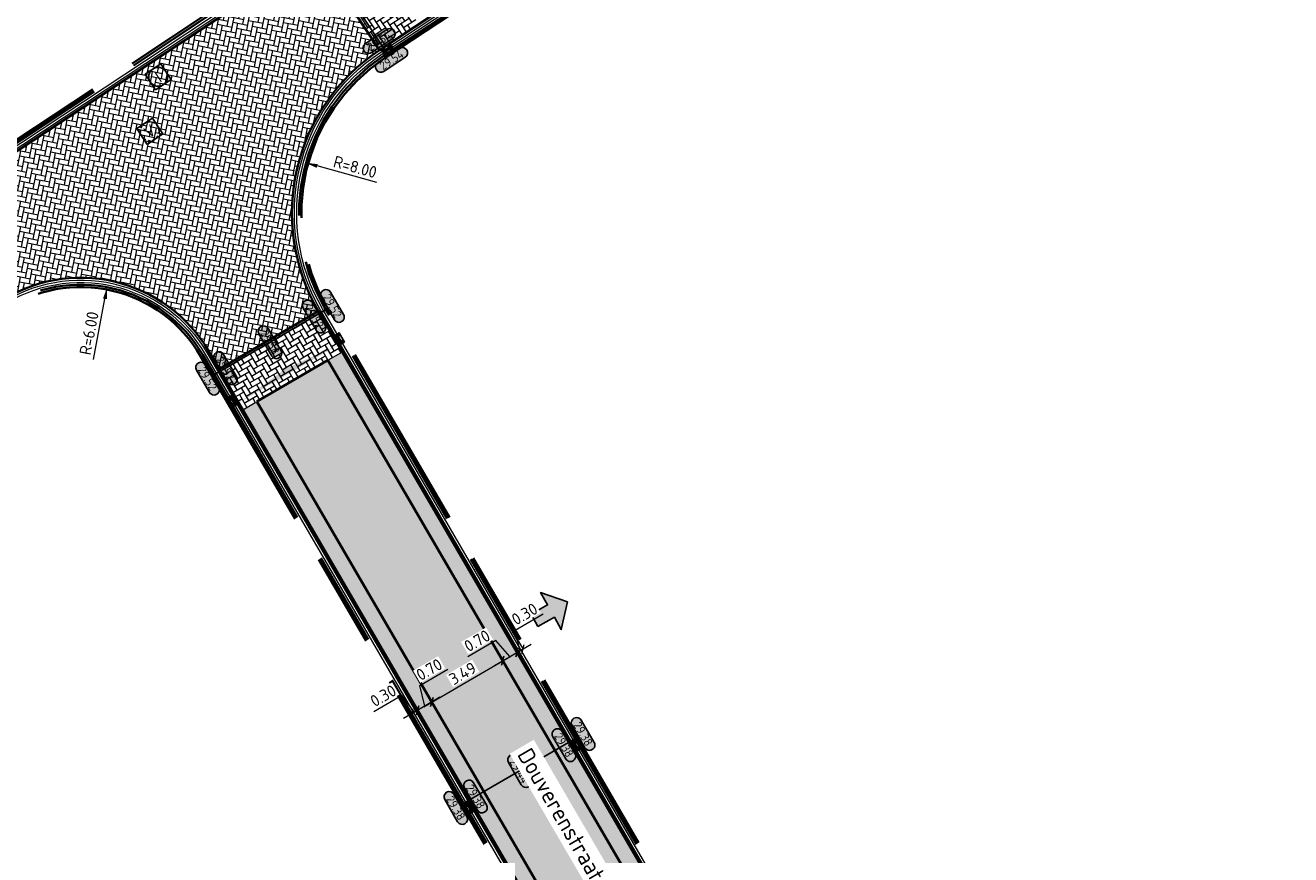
# Model space of a CAD drawing. Header units: metres. Extents: x 199937 to 201628, y 374508 to 375260.
# Tile 103 of 183: x 201317 to 201371, y 374759 to 374794. Entities that reach past the tile are written whole.
import ezdxf
from ezdxf.enums import TextEntityAlignment as Align

# ---------------------------------------------------------------- set-up
doc = ezdxf.new("R2010")
doc.units = ezdxf.units.M
doc.set_wipeout_variables(frame=1)
doc.linetypes.add('HIDDENX2', pattern=[0.75, 0.5, -0.25])
doc.linetypes.add('VH-OPSLUITBAND_100X200', pattern=[16, 8, -2, 4, -2])
doc.layers.add('000___INRIT-PIJL', color=252, linetype='Continuous')
for name, color, linetype, lineweight in [('B-WE-RI-VWA_RIOOLPUT_VALPUT-S', 20, 'Continuous', 25), ('N-WE-OG-HOOGTELIJN-G', 7, 'Continuous', 25), ('N-WE-RI-ITR_RIOOLPUT-S', 84, 'Continuous', 25), ('N-WE-RI-KOLK-S', 7, 'Continuous', 25), ('N-WE-VH-DWARSHELLING-S', 7, 'Continuous', 25), ('N-WE-VH-GOOT-G', 170, 'Continuous', 35), ('N-WE-VH-KANTOPSLUITING_OPSLUITBAND_100X200-G', 150, 'VH-OPSLUITBAND_100X200', 35), ('N-WE-VH-KANTVERHARDING_STREKLAAG-G', 60, 'Continuous', 18), ('N-WE-VH-VERHARDING_BETONSTRAATSTEEN-G', 252, 'Continuous', 35), ('X-XX-AL-HOOGTELABEL-S', 7, 'Continuous', 25), ('X-XX-AL-M-200', 7, 'Continuous', 18), ('X-XX-AL-T35', 50, 'Continuous', 35)]:
    doc.layers.add(name, color=color, linetype=linetype, lineweight=lineweight)
doc.layers.add('N-WE-VH-VERHARDING_BETONSTRAATSTEEN_HEIDE-A', color=7, linetype='Continuous', lineweight=0, true_color=0x986657)
doc.layers.add('N-WE-VH-VERHARDING_BETONSTRAATSTEEN_ROOD-A', color=7, linetype='Continuous', lineweight=0, true_color=0xa92c0a)
doc.styles.add('NLCS-ISO', font='NLCS-ISO.ttf')
doc.styles.add('NLCS-ISO-ANNOTATIEF-T18', font='NLCS-ISO.ttf', dxfattribs={"height": 1.8})
doc.styles.add('NLCS-ISO-M200-T25', font='NLCS-ISO.ttf', dxfattribs={"height": 0.5})
doc.styles.add('NLCS-ISO-M200-T35', font='NLCS-ISO.ttf', dxfattribs={"height": 0.7000000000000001})
doc.dimstyles.new('NLCS-M200-T25-PIJL_L2_H1', dxfattribs={"dimscale": 0.2, "dimtxt": 2.5, "dimasz": 2.5, "dimexe": 2, "dimexo": 2, "dimgap": 0.7, "dimtad": 1, "dimzin": 0, "dimdsep": 46, "dimtxsty": 'NLCS-ISO-M200-T25', "dimcen": 0, "dimdle": 2, "dimclrd": 256, "dimclre": 256, "dimclrt": 256, "dimadec": 1, "dimazin": 0, "dimtfac": 1, "dimtdec": 3, "dimtofl": 0, "dimtmove": 0, "dimatfit": 3, "dimfxl": 2, "dimfxlon": 1, "dimtfillclr": 256, "dimtolj": 1, "dimtzin": 0, "dimlwd": -1, "dimlwe": -1, "dimarcsym": 0})
doc.dimstyles.new('NLCS-M200-T25-SCHRAP_L2_H1', dxfattribs={"dimscale": 0.2, "dimtxt": 2.5, "dimasz": 1.4, "dimexe": 2, "dimexo": 2, "dimgap": 0.7, "dimtad": 1, "dimzin": 0, "dimdsep": 46, "dimtxsty": 'NLCS-ISO-M200-T25', "dimblk": 'OBLIQUE', "dimcen": 0, "dimdle": 2, "dimclrd": 256, "dimclre": 256, "dimclrt": 256, "dimadec": 1, "dimazin": 0, "dimtfac": 1, "dimtdec": 3, "dimtofl": 0, "dimtmove": 0, "dimatfit": 3, "dimldrblk": 'OBLIQUE', "dimfxl": 2, "dimfxlon": 1, "dimtfillclr": 256, "dimtolj": 1, "dimtzin": 0, "dimlwd": -1, "dimlwe": -1, "dimarcsym": 0})
pattern_1 = [(30.18884985, (201329.7171197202, 374779.6765386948), (0.07591939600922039, 0.2871171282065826), [0.63, -0.21]), (300.18884985, (201329.505921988, 374780.039575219), (0.07591939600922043, 0.2871171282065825), [0.63, -0.21])]
pattern_2 = [(130.46753786, (0, 0), (-0.2960560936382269, 0.02346890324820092), [0.63, -0.21]), (40.46753786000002, (-0.3195249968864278, -0.272587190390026), (-0.2960560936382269, 0.02346890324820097), [0.6299999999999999, -0.21])]

# ---------------------------------------------------------------- blocks, each defined once
blk = doc.blocks.new('inrit')
h = blk.add_hatch(color=256)
h.dxf.hatch_style = 1
h.paths.add_polyline_path([(0.3000000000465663, 1), (-0.300000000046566, 1), (-0.3000000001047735, 1.799999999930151), (-0.900000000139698, 1.799999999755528), (-2.328301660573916e-10, 2.599999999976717), (0.9000000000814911, 1.799999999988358), (0.2999999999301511, 1.799999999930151)])
at = {"color": 3, "flags": 128}
blk.add_lwpolyline([(0.3000000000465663, 1), (-0.300000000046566, 1), (-0.3000000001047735, 1.799999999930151), (-0.900000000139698, 1.799999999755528), (-2.328301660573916e-10, 2.599999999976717), (0.9000000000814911, 1.799999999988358), (0.2999999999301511, 1.799999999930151), (0.3000000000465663, 1)], dxfattribs=at)
blk = doc.blocks.new('*U283')
h = blk.add_hatch(color=253)
h.dxf.hatch_style = 1
edge = h.paths.add_edge_path()
edge.add_line((2.726055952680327, 1.132202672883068), (-2.726055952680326, 1.132202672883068))
edge.add_arc((-2.726055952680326, 0), 1.132202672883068, 90, 270)
edge.add_line((-2.726055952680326, -1.132202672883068), (2.726055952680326, -1.132202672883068))
edge.add_arc((2.726055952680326, 3.697785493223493e-32), 1.132202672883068, 270, 450)
blk.add_lwpolyline([(2.726055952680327, 1.132202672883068), (-2.726055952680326, 1.132202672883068, 0.9999999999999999), (-2.726055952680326, -1.132202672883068), (2.726055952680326, -1.132202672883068, 0.9999999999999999)], format="xyb", close=True)
at = {"style": 'NLCS-ISO-ANNOTATIEF-T18'}
blk.add_attdef('HGT', text='', height=1.8, dxfattribs=at).set_placement((-0.002853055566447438, -0.0004570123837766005), align=Align.MIDDLE_CENTER)
blk = doc.blocks.new('SRI-PUT_INSPECTIE-SO')
at = {"lineweight": -3, "flags": 128}
blk.add_lwpolyline([(-1.999999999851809, -2.000000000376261), (2.000000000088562, -2.000000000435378), (2.000000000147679, 1.999999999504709), (-2.00000000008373, 1.999999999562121)], close=True, dxfattribs=at)
at = {"lineweight": -3, "ltscale": 1.5}
blk.add_circle((0, -7.105427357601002e-14), 1.999999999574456, dxfattribs=at)
at = {"ltscale": 0.1, "style": 'NLCS-ISO'}
blk.add_text('I', height=2.5, dxfattribs=at).set_placement((-0.002795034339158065, -0.007140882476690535), align=Align.MIDDLE_CENTER)
blk = doc.blocks.new('SRI-PUT_VALPUT-SO')
at = {"lineweight": -3, "flags": 128}
blk.add_lwpolyline([(-1.999999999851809, -2.00000000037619), (2.000000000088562, -2.000000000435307), (2.000000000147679, 1.99999999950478), (-2.00000000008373, 1.999999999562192)], close=True, dxfattribs=at)
at = {"linetype": 'HIDDENX2', "lineweight": -3, "ltscale": 0.25}
blk.add_circle((0, 0), 1.999999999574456, dxfattribs=at)
at = {"ltscale": 0.1, "style": 'NLCS-ISO'}
blk.add_text('V', height=2.5, dxfattribs=at).set_placement((-0.002795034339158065, -0.007140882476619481), align=Align.MIDDLE_CENTER)
blk = doc.blocks.new('*D504')
at = {"layer": 'Defpoints', "color": 0, "transparency": 16777216}
for p in [(201328.779700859, 374788.0615383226), (201336.4907703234, 374785.9309497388)]:
    blk.add_point(p, dxfattribs=at)
at = {"layer": 'X-XX-AL-M-200', "transparency": 16777216}
blk.add_line((201331.796656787, 374787.2279455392), (201329.2616427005, 374787.9283765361), dxfattribs=at)
blk.add_solid([(201329.2838363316, 374788.0087001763), (201329.2394490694, 374787.8480528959), (201328.779700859, 374788.0615383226)], dxfattribs=at)
at = {"layer": 'X-XX-AL-M-200', "transparency": 16777216, "insert": (201330.873986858, 374787.8874947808), "char_height": 0.5, "attachment_point": 5, "rotation": 344.5543854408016, "style": 'NLCS-ISO-M200-T25', "bg_fill": 3, "box_fill_scale": 1.1, "bg_fill_color": 256, "bg_fill_true_color": 13158600, "bg_fill_transparency": 0}
blk.add_mtext('\\A1;R=8.00', dxfattribs=at)
blk = doc.blocks.new('*D505')
at = {"layer": 'Defpoints', "color": 0, "transparency": 16777216}
for p in [(201320.333579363, 374782.7754131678), (201319.2076562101, 374776.8820018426)]:
    blk.add_point(p, dxfattribs=at)
at = {"layer": 'X-XX-AL-M-200', "transparency": 16777216}
blk.add_line((201319.7462227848, 374779.7010169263), (201320.2397524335, 374782.2842955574), dxfattribs=at)
blk.add_solid([(201320.1578994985, 374782.2999333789), (201320.3216053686, 374782.2686577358), (201320.333579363, 374782.7754131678)], dxfattribs=at)
at = {"layer": 'X-XX-AL-M-200', "transparency": 16777216, "insert": (201319.5630024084, 374780.8202824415), "char_height": 0.5, "attachment_point": 5, "rotation": 79.18410236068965, "style": 'NLCS-ISO-M200-T25', "bg_fill": 3, "box_fill_scale": 1.1, "bg_fill_color": 256, "bg_fill_true_color": 13158600, "bg_fill_transparency": 0}
blk.add_mtext('\\A1;R=6.00', dxfattribs=at)
blk = doc.blocks.new('*U574')
blk.add_solid([(0, 0), (2.462501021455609, 0.25), (4.925002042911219, 0)])
blk = doc.blocks.new('*U586')
blk.add_solid([(0, 0), (2.444665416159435, 0.25), (4.889330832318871, 0)])
blk = doc.blocks.new('N-SRI-KOLK_STRAAT_450X300-SO')
h = blk.add_hatch(color=256)
h.dxf.hatch_style = 1
h.paths.add_polyline_path([(-7.127631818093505e-14, 0.7499999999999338), (-1.125000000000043, 1.49999999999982), (-1.125000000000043, 4.75175454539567e-14)])
h.paths.add_polyline_path([(1.1249999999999, 4.75175454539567e-14), (1.1249999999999, 1.49999999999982), (-7.122080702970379e-14, 0.7499999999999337)])
for p, q in [((-1.125000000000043, 4.75175454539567e-14), (1.1249999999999, 1.49999999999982)), ((1.1249999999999, 4.75175454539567e-14), (-1.125000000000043, 1.49999999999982))]:
    blk.add_line(p, q)
at = {"flags": 128}
blk.add_lwpolyline([(-1.125000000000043, 4.75175454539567e-14), (1.1249999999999, 4.75175454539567e-14), (1.1249999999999, 1.49999999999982), (-1.125000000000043, 1.49999999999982)], close=True, dxfattribs=at)
blk = doc.blocks.new('_Oblique')
at = {"color": 0, "linetype": 'ByBlock', "lineweight": -2}
blk.add_line((-0.5, -0.5), (0.5, 0.5), dxfattribs=at)
blk = doc.blocks.new('*D820')
at = {"layer": 'Defpoints', "color": 0, "transparency": 16777216}
for p in [(201337.1494531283, 374766.9007931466), (201337.1494531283, 374766.9007931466), (201334.1333708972, 374765.1461770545)]:
    blk.add_point(p, dxfattribs=at)
at = {"layer": 'X-XX-AL-M-200', "transparency": 16777216}
for p, q in [((201333.7876218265, 374764.9450363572), (201337.495202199, 374767.101933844)), ((201337.1494531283, 374766.9007931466), (201336.9483124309, 374767.2465422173)), ((201334.1333708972, 374765.1461770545), (201334.3345115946, 374764.8004279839))]:
    blk.add_line(p, q, dxfattribs=at)
at = {"layer": 'X-XX-AL-M-200', "transparency": 16777216, "xscale": 0.28, "yscale": 0.28, "zscale": 0.28}
for p, rotation in [((201337.1494531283, 374766.9007931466), 30.18884985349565), ((201334.1333708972, 374765.1461770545), 210.1888498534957)]:
    blk.add_blockref('_Oblique', p, dxfattribs=dict(at, rotation=rotation))
at = {"layer": 'X-XX-AL-M-200', "transparency": 16777216, "insert": (201335.4452998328, 374766.3605904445), "char_height": 0.5, "attachment_point": 5, "rotation": 30.18884985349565, "style": 'NLCS-ISO-M200-T25', "bg_fill": 3, "box_fill_scale": 1.1, "bg_fill_color": 256, "bg_fill_true_color": 13158600, "bg_fill_transparency": 0}
blk.add_mtext('\\A1;3.49', dxfattribs=at)
blk = doc.blocks.new('*D821')
at = {"layer": 'Defpoints', "color": 0, "transparency": 16777216}
for p in [(201337.754514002, 374767.252789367), (201337.754514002, 374767.252789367), (201337.1494531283, 374766.9007931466)]:
    blk.add_point(p, dxfattribs=at)
at = {"layer": 'X-XX-AL-M-200', "transparency": 16777216}
for p, q in [((201336.8509032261, 374767.7569051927), (201335.6580689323, 374767.0629697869)), ((201337.4519835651, 374767.0767912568), (201336.8509032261, 374767.7569051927)), ((201337.754514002, 374767.252789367), (201337.5533733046, 374767.5985384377)), ((201336.8037040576, 374766.6996524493), (201338.1002630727, 374767.4539300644)), ((201337.1494531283, 374766.9007931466), (201336.9483124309, 374767.2465422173))]:
    blk.add_line(p, q, dxfattribs=at)
at = {"layer": 'X-XX-AL-M-200', "transparency": 16777216, "xscale": 0.28, "yscale": 0.28, "zscale": 0.28, "rotation": 30.1888498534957}
blk.add_blockref('_Oblique', (201337.754514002, 374767.252789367), dxfattribs=at)
at = {"layer": 'X-XX-AL-M-200', "transparency": 16777216, "insert": (201336.0583738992, 374767.7470428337), "char_height": 0.5, "attachment_point": 5, "rotation": 30.1888498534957, "style": 'NLCS-ISO-M200-T25', "bg_fill": 3, "box_fill_scale": 1.1, "bg_fill_color": 256, "bg_fill_true_color": 13158600, "bg_fill_transparency": 0}
blk.add_mtext('\\A1;0.70', dxfattribs=at)
at = {"layer": 'X-XX-AL-M-200', "transparency": 16777216, "xscale": 0.28, "yscale": 0.28, "zscale": 0.28, "rotation": 210.1888498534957}
blk.add_blockref('_Oblique', (201337.1494531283, 374766.9007931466), dxfattribs=at)
blk = doc.blocks.new('*D822')
at = {"layer": 'Defpoints', "color": 0, "transparency": 16777216}
for p in [(201337.754514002, 374767.252789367), (201338.0138258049, 374767.4036448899), (201338.0138258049, 374767.4036448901)]:
    blk.add_point(p, dxfattribs=at)
at = {"layer": 'X-XX-AL-M-200', "transparency": 16777216}
for p, q in [((201337.6747255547, 374768.2013133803), (201338.8675598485, 374768.8952487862)), ((201337.8841699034, 374767.3282171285), (201337.6747255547, 374768.2013133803)), ((201337.4087649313, 374767.0516486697), (201338.3595748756, 374767.6047855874)), ((201337.754514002, 374767.2527893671), (201337.5533733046, 374767.5985384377)), ((201338.0138258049, 374767.4036448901), (201337.8126851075, 374767.7493939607))]:
    blk.add_line(p, q, dxfattribs=at)
at = {"layer": 'X-XX-AL-M-200', "transparency": 16777216, "xscale": 0.28, "yscale": 0.28, "zscale": 0.28}
for p, rotation in [((201338.0138258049, 374767.4036448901), 30.1888498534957), ((201337.754514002, 374767.2527893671), 210.1888498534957)]:
    blk.add_blockref('_Oblique', p, dxfattribs=dict(at, rotation=rotation))
at = {"layer": 'X-XX-AL-M-200', "transparency": 16777216, "insert": (201338.0750305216, 374768.8853864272), "char_height": 0.5, "attachment_point": 5, "rotation": 30.1888498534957, "style": 'NLCS-ISO-M200-T25', "bg_fill": 3, "box_fill_scale": 1.1, "bg_fill_color": 256, "bg_fill_true_color": 13158600, "bg_fill_transparency": 0}
blk.add_mtext('\\A1;0.30', dxfattribs=at)
blk = doc.blocks.new('*D823')
at = {"layer": 'Defpoints', "color": 0, "transparency": 16777216}
for p in [(201334.1333708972, 374765.1461770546), (201333.5283100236, 374764.7941808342), (201333.5405309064, 374764.7731738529)]:
    blk.add_point(p, dxfattribs=at)
at = {"layer": 'X-XX-AL-M-200', "transparency": 16777216}
for p, q in [((201333.6218230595, 374765.8435235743), (201334.8146573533, 374766.5374589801)), ((201333.8308404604, 374764.9701789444), (201333.6218230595, 374765.8435235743)), ((201334.1333708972, 374765.1461770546), (201333.9322301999, 374765.4919261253)), ((201334.4791199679, 374765.347317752), (201333.1825609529, 374764.5930401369)), ((201333.5283100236, 374764.7941808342), (201333.3271693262, 374765.1399299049))]:
    blk.add_line(p, q, dxfattribs=at)
at = {"layer": 'X-XX-AL-M-200', "transparency": 16777216, "xscale": 0.28, "yscale": 0.28, "zscale": 0.28}
for p, rotation in [((201333.5283100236, 374764.7941808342), 210.1888498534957), ((201334.1333708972, 374765.1461770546), 30.18884985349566)]:
    blk.add_blockref('_Oblique', p, dxfattribs=dict(at, rotation=rotation))
at = {"layer": 'X-XX-AL-M-200', "transparency": 16777216, "insert": (201334.0221280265, 374766.5275966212), "char_height": 0.5, "attachment_point": 5, "rotation": 30.1888498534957, "style": 'NLCS-ISO-M200-T25', "bg_fill": 3, "box_fill_scale": 1.1, "bg_fill_color": 256, "bg_fill_true_color": 13158600, "bg_fill_transparency": 0}
blk.add_mtext('\\A1;0.70', dxfattribs=at)
blk = doc.blocks.new('*D824')
at = {"layer": 'Defpoints', "color": 0, "transparency": 16777216}
for p in [(201333.2689982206, 374764.6433253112), (201333.2812191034, 374764.6223183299), (201333.5405309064, 374764.7731738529)]:
    blk.add_point(p, dxfattribs=at)
at = {"layer": 'X-XX-AL-M-200', "transparency": 16777216}
for p, q in [((201332.8617075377, 374765.4229804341), (201331.6688732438, 374764.7290450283)), ((201333.3986541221, 374764.7187530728), (201332.8617075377, 374765.4229804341)), ((201333.8740590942, 374764.9953215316), (201332.9232491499, 374764.4421846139)), ((201333.2689982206, 374764.6433253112), (201333.0678575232, 374764.9890743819)), ((201333.5283100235, 374764.7941808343), (201333.3271693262, 374765.139929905))]:
    blk.add_line(p, q, dxfattribs=at)
at = {"layer": 'X-XX-AL-M-200', "transparency": 16777216, "xscale": 0.28, "yscale": 0.28, "zscale": 0.28, "rotation": 30.18884985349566}
blk.add_blockref('_Oblique', (201333.5283100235, 374764.7941808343), dxfattribs=at)
at = {"layer": 'X-XX-AL-M-200', "transparency": 16777216, "insert": (201332.0691782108, 374765.4131180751), "char_height": 0.5, "attachment_point": 5, "rotation": 30.1888498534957, "style": 'NLCS-ISO-M200-T25', "bg_fill": 3, "box_fill_scale": 1.1, "bg_fill_color": 256, "bg_fill_true_color": 13158600, "bg_fill_transparency": 0}
blk.add_mtext('\\A1;0.30', dxfattribs=at)
at = {"layer": 'X-XX-AL-M-200', "transparency": 16777216, "xscale": 0.28, "yscale": 0.28, "zscale": 0.28, "rotation": 210.1888498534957}
blk.add_blockref('_Oblique', (201333.2689982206, 374764.6433253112), dxfattribs=at)

msp = doc.modelspace()

# ---------------------------------------------------------------- hatches: boundary and pattern name
at = {"layer": 'N-WE-VH-VERHARDING_BETONSTRAATSTEEN_HEIDE-A', "true_color": 0x986657}
h = msp.add_hatch(dxfattribs=at)
h.set_pattern_fill('AVH-HEI_BSS_KEIFRMT_KEPER-SO', color=25, scale=2, angle=123.44527665, pattern_type=2)
h.set_pattern_definition([(123.44527665, (201331.2565860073, 374797.4842139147), (-0.2909661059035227, 0.05948718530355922), [0.63, -0.21]), (33.44527665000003, (201330.906132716, 374797.2527349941), (-0.2909661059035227, 0.05948718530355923), [0.63, -0.21])])
h.paths.add_polyline_path([(201330.8707878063, 374798.0683027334), (201329.20196261, 374796.9660221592), (201331.9163059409, 374792.8565743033), (201333.5851311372, 374793.9588548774)])
h = msp.add_hatch(dxfattribs=at)
h.set_pattern_fill('AVH-HEI_BSS_KEIFRMT_KEPER-SO', color=25, scale=2, angle=130.46753786, pattern_type=2)
h.set_pattern_definition(pattern_2)
h.paths.add_polyline_path([(201400.524296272, 374775.0823947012, 0.01120450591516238), (201413.7272177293, 374786.7080059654), (201413.722805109, 374786.7126856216), (201413.1097363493, 374787.3628551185, -0.01119809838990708), (201399.9444389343, 374775.7707011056), (201362.1632845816, 374743.9072613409), (201362.7435151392, 374743.2192696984)])
h = msp.add_hatch(dxfattribs=at)
h.set_pattern_fill('AVH-HEI_BSS_KEIFRMT_KEPER-SO', color=25, scale=2, angle=130.46753786, pattern_type=2)
h.set_pattern_definition(pattern_2)
h.paths.add_polyline_path([(201403.4524215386, 374771.6066437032, 0.01123633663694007), (201416.8453245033, 374783.4012024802), (201416.2278440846, 374784.0560506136, -0.01123007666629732), (201402.8725620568, 374772.2949482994), (201365.0932880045, 374740.4330943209), (201365.6735185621, 374739.7451026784)])
h = msp.add_hatch(dxfattribs=at)
h.set_pattern_fill('AVH-HEI_BSS_KEIFRMT_KEPER-SO', color=25, scale=2, angle=30.18884985, pattern_type=2)
h.set_pattern_definition(pattern_1)
h.paths.add_polyline_path([(201329.3164771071, 374781.7572802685), (201325.0902731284, 374779.2986717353), (201326.0959766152, 374777.569926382), (201330.3221805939, 374780.0285349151)])
h = msp.add_hatch(dxfattribs=at)
h.set_pattern_fill('AVH-HEI_BSS_KEIFRMT_KEPER-SO', color=25, scale=2, angle=30.18884985, pattern_type=2)
h.set_pattern_definition(pattern_1)
h.paths.add_polyline_path([(201330.3221805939, 374780.0285349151), (201329.7171197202, 374779.6765386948), (201349.5164881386, 374745.6425847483), (201350.1215490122, 374745.9945809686)])
h = msp.add_hatch(dxfattribs=at)
h.set_pattern_fill('AVH-HEI_BSS_KEIFRMT_KEPER-SO', color=25, scale=2, angle=30.18884985, pattern_type=2)
h.set_pattern_definition(pattern_1)
h.paths.add_polyline_path([(201326.7010374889, 374777.9219226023), (201326.0959766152, 374777.569926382), (201345.8953450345, 374743.535972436), (201346.5004059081, 374743.8879686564)])
at = {"layer": 'N-WE-VH-VERHARDING_BETONSTRAATSTEEN_ROOD-A'}
h = msp.add_hatch(dxfattribs=at)
h.set_pattern_fill('AVH-ROO_BSS_KEIFRMT_KEPER-SO', color=36, scale=2, angle=78.62035524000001, pattern_type=2)
h.set_pattern_definition([(78.62035524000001, (0, 0), (-0.1644367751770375, 0.2473065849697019), [0.6299999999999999, -0.21]), (348.62035524, (-0.4117433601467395, 0.08286980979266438), (-0.1644367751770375, 0.2473065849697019), [0.63, -0.21])])
edge = h.paths.add_edge_path()
edge.add_line((201331.9163059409, 374792.8565743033), (201329.2019385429, 374796.9660585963))
edge.add_line((201329.2019385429, 374796.9660585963), (201312.9819750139, 374786.2451868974))
edge.add_line((201312.9819750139, 374786.2451868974), (201315.7194254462, 374782.1281667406))
edge.add_arc((201319.2076562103, 374776.8820018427), 6.299999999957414, 30.188849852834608, 123.62035524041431, ccw=False)
edge.add_line((201324.6532040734, 374780.0499678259), (201325.0902731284, 374779.2986717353))
edge.add_line((201325.0902731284, 374779.2986717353), (201329.3164771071, 374781.7572802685))
edge.add_arc((201336.4907703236, 374785.9309497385), 8.300000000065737, 123.44527664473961, 210.188849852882, ccw=False)
h = msp.add_hatch(dxfattribs=at)
h.set_pattern_fill('AVH-ROO_BSS_KEIFRMT_KEPER-SO', color=36, scale=2, angle=85.46753786, pattern_type=2)
h.set_pattern_definition([(85.46753786, (201365.0932880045, 374740.4330943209), (-0.1927482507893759, 0.2259382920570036), [0.63, -0.21]), (355.46753786, (201364.6746014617, 374740.4662843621), (-0.1927482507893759, 0.2259382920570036), [0.63, -0.21])])
h.paths.add_polyline_path([(201416.2278440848, 374784.0560506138), (201416.1925619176, 374784.0934679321), (201413.7272177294, 374786.7080059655, -0.01120450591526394), (201400.5242962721, 374775.0823947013), (201362.743515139, 374743.2192696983), (201362.7901754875, 374743.1639435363), (201365.0932880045, 374740.4330943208), (201402.8725620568, 374772.2949482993, 0.01123007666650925)])
h = msp.add_hatch(dxfattribs=at)
h.set_pattern_fill('AVH-ROO_BSS_KEIFRMT_KEPER-SO', color=36, scale=2, angle=-14.81115015, pattern_type=2)
h.set_pattern_definition([(345.18884985, (0, 0), (0.2567055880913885, 0.1493393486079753), [0.63, -0.21]), (255.18884985, (0.1073662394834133, 0.4060449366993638), (0.2567055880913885, 0.1493393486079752), [0.6299999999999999, -0.21])])
h.paths.add_polyline_path([(201329.7171197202, 374779.6765386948), (201326.7010374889, 374777.9219226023), (201346.5004059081, 374743.8879686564), (201349.5164881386, 374745.6425847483)])

# ---------------------------------------------------------------- linework, layer by layer
at = {"layer": 'N-WE-OG-HOOGTELIJN-G'}
for points in [[(201329.1423452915, 374797.4060232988), (201332.2976008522, 374792.6290453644)], [(201329.7156399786, 374781.8666057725), (201324.7979378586, 374779.0057158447)], [(201340.316188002, 374763.6448849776), (201335.3984858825, 374760.78399505)]]:
    msp.add_lwpolyline(points, dxfattribs=at)
at = {"layer": 'N-WE-VH-GOOT-G'}
for points in [[(201350.6244007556, 374745.130208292), (201329.3164771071, 374781.7572802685, -0.397663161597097), (201331.9163059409, 374792.8565743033), (201414.934218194, 374847.6909764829, 0.4061434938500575), (201416.6338476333, 374855.4560266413), (201408.0813536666, 374869.2164540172, -0.4045707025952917), (201409.9315381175, 374877.7800399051), (201455.5907592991, 374908.294163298)], [(201228.6999052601, 374735.9879057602), (201234.6144082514, 374738.2270357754, 0.008088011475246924), (201257.3810442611, 374747.9402159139, 0.01709595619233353), (201278.10135598, 374758.457122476), (201285.3134616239, 374762.4708437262, 0.01973917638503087), (201295.4027819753, 374768.6194146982), (201315.7194254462, 374782.1281667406, -0.4318660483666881), (201324.6532040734, 374780.0499678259), (201346.3981967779, 374742.6715997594)]]:
    msp.add_lwpolyline(points, format="xyb", dxfattribs=at)
msp.add_lwpolyline([(201312.9819750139, 374786.2451868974), (201329.2019385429, 374796.9660585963)], dxfattribs=at)
at = {"layer": 'N-WE-VH-KANTOPSLUITING_OPSLUITBAND_100X200-G'}
for points in [[(201350.8837125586, 374745.281063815), (201329.5757889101, 374781.9081357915, -0.3976631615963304), (201332.081648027, 374792.6062505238), (201415.0995602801, 374847.4406527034, 0.4061434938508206), (201416.8886439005, 374855.6143897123), (201408.3361499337, 374869.3748170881, -0.4045707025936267), (201410.0982303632, 374877.5306131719), (201455.7574515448, 374908.0447365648)], [(201350.9701498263, 374745.3313489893), (201329.6622261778, 374781.9584209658, -0.3976631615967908), (201332.1367620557, 374792.522809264), (201415.1546743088, 374847.3572114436, 0.4061434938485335), (201416.9735759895, 374855.6671774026), (201408.4210820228, 374869.4276047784, -0.4045707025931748), (201410.1537944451, 374877.4474709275), (201455.8130156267, 374907.9615943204)], [(201328.7256171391, 374866.0511033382), (201315.3391798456, 374857.8607936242), (201304.8435285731, 374851.4315043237), (201269.6454283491, 374829.9426618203, 0.3868620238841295), (201266.6238650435, 374819.6072668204), (201287.1270752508, 374777.5746478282, 0.4537125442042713), (201295.841836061, 374775.2087896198), (201313.1054015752, 374786.6875176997), (201328.8999947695, 374797.1261028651)], [(201328.7778071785, 374865.9658026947), (201315.3913698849, 374857.7754929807), (201304.8957001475, 374851.3461923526), (201269.697536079, 374829.8573108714, 0.3868620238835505), (201266.7137423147, 374819.651108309), (201287.216952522, 374777.6184893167, 0.4537125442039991), (201295.7864673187, 374775.2920620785), (201313.050148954, 374786.7708673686), (201328.8448584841, 374797.2095294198, -6.668934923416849e-05), (201328.8448807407, 374797.2095441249)], [(201191.3967234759, 374722.8819918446, 0.005813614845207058), (201214.6353410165, 374730.7977453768, 0.004099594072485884), (201228.8061230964, 374735.7073388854), (201234.7241576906, 374737.9478059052, 0.008090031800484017), (201257.5054173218, 374747.6672010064, 0.01709816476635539), (201278.2467229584, 374758.1946938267), (201285.4593487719, 374762.2087045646, 0.01973917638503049), (201295.5688882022, 374768.3695973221), (201315.8855316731, 374781.8783493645, -0.4318660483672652), (201324.3938922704, 374779.8991123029), (201346.1388849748, 374742.5207442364)], [(201191.4278643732, 374722.7869642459, 0.005813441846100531), (201214.6679942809, 374730.7032239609, 0.004099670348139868), (201228.8405848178, 374735.6134591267), (201234.7607406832, 374737.8547292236, 0.008090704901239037), (201257.5468748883, 374747.5761959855, 0.01709890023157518), (201278.2951786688, 374758.1072176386), (201285.5079778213, 374762.1213248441, 0.01973917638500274), (201295.6242569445, 374768.2863248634), (201315.9409004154, 374781.7950769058, -0.4318660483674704), (201324.3074550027, 374779.8488271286), (201346.0524477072, 374742.470459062)]]:
    msp.add_lwpolyline(points, format="xyb", dxfattribs=at)
at = {"layer": 'N-WE-VH-KANTVERHARDING_STREKLAAG-G'}
for points in [[(201350.7108380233, 374745.1804934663), (201329.4029143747, 374781.8075654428, -0.3976631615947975), (201331.9714199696, 374792.7731330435), (201414.9893322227, 374847.6075352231, 0.4061434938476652), (201416.7187797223, 374855.5088143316), (201408.1662857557, 374869.2692417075, -0.404570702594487), (201409.9871021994, 374877.6968976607), (201455.646323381, 374908.2110210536)], [(201350.7972752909, 374745.2307786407), (201329.4893516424, 374781.8578506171, -0.3976631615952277), (201332.0265339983, 374792.6896917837), (201415.0444462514, 374847.5240939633, 0.406143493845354), (201416.8037118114, 374855.5616020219), (201408.2512178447, 374869.3220293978, -0.4045707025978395), (201410.0426662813, 374877.6137554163), (201455.7018874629, 374908.1278788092)], [(201228.7353112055, 374735.8943834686), (201234.6509914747, 374738.1339591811, 0.008088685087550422), (201257.4225020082, 374747.8492109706, 0.01709669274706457), (201278.149811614, 374758.3696462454), (201285.3620906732, 374762.3834640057, 0.01973917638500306), (201295.4581507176, 374768.5361422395), (201315.7747941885, 374782.0448942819, -0.4318660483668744), (201324.5667668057, 374779.9996826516), (201346.3117595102, 374742.621314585)], [(201228.7707171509, 374735.800861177), (201234.6875746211, 374738.0408825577, 0.008089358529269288), (201257.4639596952, 374747.7582060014, 0.01709742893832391), (201278.1982672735, 374758.2821700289), (201285.4107197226, 374762.2960842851, 0.01973917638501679), (201295.5135194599, 374768.4528697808), (201315.8301629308, 374781.9616218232, -0.4318660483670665), (201324.4803295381, 374779.9493974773), (201346.2253222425, 374742.5710294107)]]:
    msp.add_lwpolyline(points, format="xyb", dxfattribs=at)
for points in [[(201313.1605378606, 374786.6040911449), (201328.9551310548, 374797.0426763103)], [(201313.2156741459, 374786.5206645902), (201329.0102673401, 374796.9592497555)]]:
    msp.add_lwpolyline(points, dxfattribs=at)
at = {"layer": 'N-WE-VH-VERHARDING_BETONSTRAATSTEEN-G'}
for points in [[(201331.9163059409, 374792.8565743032), (201329.2019385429, 374796.9660585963)], [(201329.3164771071, 374781.7572802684), (201325.0902731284, 374779.2986717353)], [(201329.7171197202, 374779.6765386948), (201326.7010374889, 374777.9219226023)], [(201349.5164881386, 374745.6425847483), (201329.7171197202, 374779.6765386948)], [(201326.7010374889, 374777.9219226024), (201346.5004059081, 374743.8879686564)]]:
    msp.add_lwpolyline(points, dxfattribs=at)

# ---------------------------------------------------------------- block references
at = {"layer": '000___INRIT-PIJL', "rotation": 299.1887844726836}
msp.add_blockref('inrit', (201337.6260509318, 374768.1311727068), dxfattribs=at)
at = {"layer": 'B-WE-RI-VWA_RIOOLPUT_VALPUT-S', "xscale": 0.2, "yscale": 0.2, "zscale": 0.2, "rotation": 33.3992821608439}
msp.add_blockref('SRI-PUT_VALPUT-SO', (201322.1427033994, 374789.4024826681, 29.6426055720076), dxfattribs=at)
at = {"layer": 'N-WE-RI-ITR_RIOOLPUT-S', "xscale": 0.2, "yscale": 0.2, "zscale": 0.2, "rotation": 33.4315931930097}
msp.add_blockref('SRI-PUT_INSPECTIE-SO', (201322.4995907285, 374791.7169403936), dxfattribs=at)
at = {"layer": 'N-WE-RI-KOLK-S', "xscale": 0.2, "yscale": 0.2, "zscale": 0.2}
for p, rotation in [((201332.3279092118, 374792.7689092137), 33.44527664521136), ((201330.3129841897, 374780.6409403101), 120.1888498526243), ((201325.568156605, 374777.8806207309), 300.1888498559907), ((201340.3700190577, 374763.3534867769), 120.1888499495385), ((201335.6251914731, 374760.5931671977), 300.1888498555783)]:
    msp.add_blockref('N-SRI-KOLK_STRAAT_450X300-SO', p, dxfattribs=dict(at, rotation=rotation))
at = {"layer": 'N-WE-VH-DWARSHELLING-S'}
for name, p, rotation in [('*U574', (201330.3710469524, 374797.7382690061), 303.4452766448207), ('*U586', (201325.9250727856, 374777.8637000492), 30.18884985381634)]:
    msp.add_blockref(name, p, dxfattribs=dict(at, rotation=rotation))
at = {"layer": 'X-XX-AL-HOOGTELABEL-S', "xscale": 0.2, "yscale": 0.2, "zscale": 0.2}
for p, rotation, values in [((201331.8924810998, 374793.2423865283), 33.44527664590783, {'HGT': '29.54'}), ((201332.4224013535, 374792.4401005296), 33.44527664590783, {'HGT': '29.54'}), ((201329.9113689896, 374781.98047179), 300.1888498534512, {'HGT': '29.52'}), ((201329.1355139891, 374781.5291155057), 300.1888498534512, {'HGT': '29.52'}), ((201327.2567889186, 374780.4361608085), 300.1888498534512, {'HGT': '29.58'}), ((201325.3608978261, 374779.3332197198), 300.1888498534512, {'HGT': '29.52'}), ((201324.6022088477, 374778.891849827), 300.1888498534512, {'HGT': '29.52'}), ((201340.563970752, 374763.7890334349), 300.1888498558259, {'HGT': '29.38'}), ((201339.7480963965, 374763.3143957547), 300.1888498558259, {'HGT': '29.38'}), ((201337.8573369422, 374762.2144400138), 300.1888498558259, {'HGT': '29.44'}), ((201335.9901496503, 374761.1281974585), 300.1888498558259, {'HGT': '29.38'}), ((201335.1520688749, 374760.6406411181), 300.1888498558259, {'HGT': '29.38'})]:
    msp.add_blockref('*U283', p, dxfattribs=dict(at, rotation=rotation)).add_auto_attribs(values)

# ---------------------------------------------------------------- next in the draw order: dimensions: what is measured, and where the dimension line sits
at = {"layer": 'X-XX-AL-M-200'}
for center, mpoint, picture, middle in [((201336.4907703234, 374785.9309497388), (201328.779700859, 374788.0615383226), '*D504', (201330.7701206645, 374787.5115801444)), ((201319.2076562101, 374776.8820018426), (201320.333579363, 374782.7754131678), '*D505', (201319.9460741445, 374780.7470974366))]:
    dim = msp.add_radius_dim(center=center, mpoint=mpoint, dimstyle='NLCS-M200-T25-PIJL_L2_H1', override={"dimpost": 'R=<>', "dimtfill": 1}, dxfattribs=at)
    dim.commit()
    dim.dimension.update_dxf_attribs({"geometry": picture, "text_midpoint": middle, "dimtype": 164})
dim = msp.add_aligned_dim(p1=(201334.1333708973, 374765.1461770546), p2=(201337.1494531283, 374766.9007931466), distance=0, dimstyle='NLCS-M200-T25-SCHRAP_L2_H1', override={"dimtfill": 1}, dxfattribs=at)
dim.commit()
dim.dimension.update_dxf_attribs({"geometry": '*D820', "text_midpoint": (201335.4452998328, 374766.3605904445)})

# ---------------------------------------------------------------- next in the draw order: wipeouts: each hides what was drawn before it
msp.add_wipeout([(201337.4412241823, 374762.9440082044), (201340.96236380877, 374756.89408459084), (201341.99085082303, 374757.49267832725), (201338.4697111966, 374763.5426019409)]).dxf.layer = 'X-XX-AL-T35'

# ---------------------------------------------------------------- next in the draw order: texts
at = {"layer": 'X-XX-AL-T35', "style": 'NLCS-ISO-M200-T35'}
msp.add_text('Douverenstraat', height=0.7000000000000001, rotation=300.2, dxfattribs=at).set_placement((201337.7409999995, 374762.9160000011))

# ---------------------------------------------------------------- next in the draw order: dimensions: what is measured, and where the dimension line sits
at = {"layer": 'X-XX-AL-M-200'}
for base, p1, p2, picture, middle in [((201337.754514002, 374767.252789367), (201337.1494531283, 374766.9007931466), (201337.754514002, 374767.252789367), '*D821', (201336.7298910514, 374767.6865059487)), ((201333.5283100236, 374764.7941808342), (201334.1333708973, 374765.1461770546), (201333.5405309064, 374764.7731738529), '*D823', (201333.7428352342, 374765.9139228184))]:
    dim = msp.add_linear_dim(base=base, p1=p1, p2=p2, angle=210.1888498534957, dimstyle='NLCS-M200-T25-SCHRAP_L2_H1', override={"dimtmove": 1, "dimtfill": 1}, dxfattribs=at)
    dim.commit()
    dim.dimension.update_dxf_attribs({"geometry": picture, "text_midpoint": middle, "dimtype": 160})

# ---------------------------------------------------------------- next in the draw order: dimensions: what is measured, and where the dimension line sits
dim = msp.add_linear_dim(base=(201338.0138258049, 374767.4036448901), p1=(201337.754514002, 374767.252789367), p2=(201338.013825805, 374767.40364489), angle=210.1888498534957, dimstyle='NLCS-M200-T25-SCHRAP_L2_H1', override={"dimtmove": 1, "dimtfill": 1}, dxfattribs=at)
dim.commit()
dim.dimension.update_dxf_attribs({"geometry": '*D822', "text_midpoint": (201337.5996255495, 374768.6088179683)})
dim = msp.add_linear_dim(base=(201333.2689982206, 374764.6433253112), p1=(201333.5405309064, 374764.7731738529), p2=(201333.2812191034, 374764.6223183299), angle=210.1888498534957, dimstyle='NLCS-M200-T25-SCHRAP_L2_H1', override={"dimtmove": 1, "dimtfill": 1}, dxfattribs=at)
dim.commit()
dim.dimension.update_dxf_attribs({"geometry": '*D824', "text_midpoint": (201332.7406953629, 374765.3525811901), "dimtype": 160})

doc.saveas('drawing.dxf')
